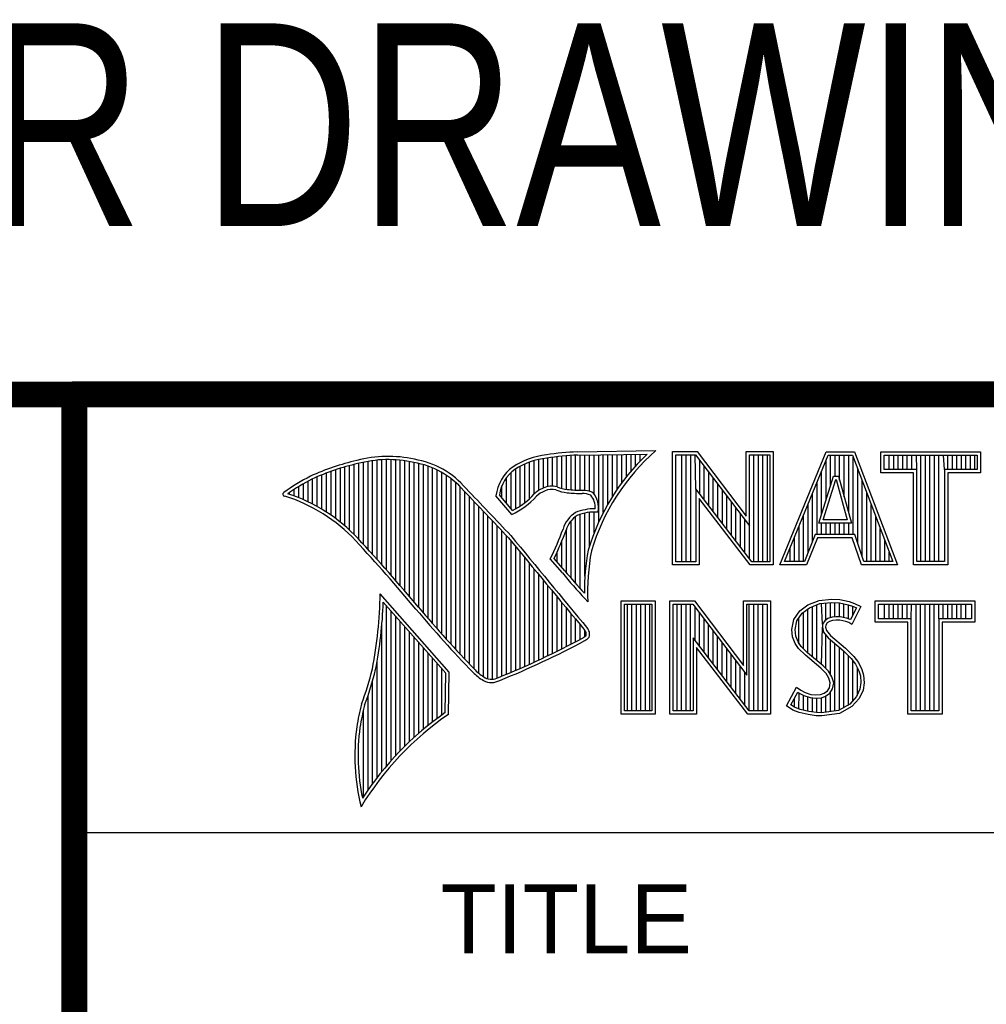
# Model space of a CAD drawing. Header units: inches. Extents: x 0.2 to 16.8, y 0.1 to 10.8.
# Tile 16 of 22: x 13.023 to 13.768, y 1.5 to 2.259. Entities that reach past the tile are written whole.
import ezdxf
from ezdxf.enums import TextEntityAlignment as Align

# ---------------------------------------------------------------- set-up
doc = ezdxf.new("R2010")
doc.units = ezdxf.units.IN
doc.header["$LTSCALE"] = 0.935
doc.header["$MEASUREMENT"] = 0
doc.layers.get('0').update_dxf_attribs({"linetype": 'CONTINUOUS'})
doc.styles.get("Standard").update_dxf_attribs({"font": 'txt', "width": 0.8})

msp = doc.modelspace()

# ---------------------------------------------------------------- linework, layer by layer
at = {"color": 2, "linetype": 'CONTINUOUS'}
for p, q in [((13.06524, 1.96953), (16.74504, 1.96953)), ((13.06524, 1.96953), (13.06524, 0.26053)), ((13.29865, 1.84311), (13.29865, 1.91976)), ((13.30221, 1.83913), (13.30221, 1.92002)), ((13.30576, 1.83512), (13.30576, 1.92013)), ((13.30932, 1.83108), (13.30932, 1.92011)), ((13.31287, 1.82701), (13.31287, 1.91995)), ((13.31643, 1.8229), (13.31643, 1.91964)), ((13.42306, 1.89637), (13.42306, 1.92027)), ((13.42661, 1.89822), (13.42661, 1.92095)), ((13.43017, 1.89946), (13.43017, 1.92144)), ((13.43372, 1.89972), (13.43372, 1.92195)), ((13.43727, 1.89906), (13.43727, 1.9224)), ((13.44083, 1.89795), (13.44083, 1.92278)), ((13.44438, 1.89725), (13.44438, 1.9231)), ((13.44794, 1.89688), (13.44794, 1.92337)), ((13.45149, 1.89664), (13.45149, 1.92357)), ((13.45293, 1.92614), (13.51325, 1.92706)), ((13.453, 1.92364), (13.50667, 1.92446)), ((13.45505, 1.8965), (13.45505, 1.92367)), ((13.4586, 1.89642), (13.4586, 1.92372)), ((13.46216, 1.89573), (13.46216, 1.92378)), ((13.46571, 1.8935), (13.46571, 1.92383)), ((13.46926, 1.87203), (13.46926, 1.92389)), ((13.47282, 1.87938), (13.47282, 1.92394)), ((13.47637, 1.88593), (13.47637, 1.92399)), ((13.47993, 1.89186), (13.47993, 1.92405)), ((13.48348, 1.89728), (13.48348, 1.9241)), ((13.48704, 1.90228), (13.48704, 1.92416)), ((13.49059, 1.90692), (13.49059, 1.92421)), ((13.49415, 1.91125), (13.49415, 1.92427)), ((13.4977, 1.9153), (13.4977, 1.92432)), ((13.50125, 1.9191), (13.50125, 1.92437)), ((13.52607, 1.92627), (13.54513, 1.92627)), ((13.52607, 1.83895), (13.52607, 1.92627)), ((13.5286, 1.92374), (13.54388, 1.92374)), ((13.5286, 1.84148), (13.5286, 1.92374)), ((13.53324, 1.84148), (13.53324, 1.92374)), ((13.53672, 1.84148), (13.53672, 1.92374)), ((13.5402, 1.84148), (13.5402, 1.92374)), ((13.54409, 1.89763), (13.54367, 1.92374)), ((13.54388, 1.92374), (13.58542, 1.86899)), ((13.54513, 1.92627), (13.58289, 1.87651)), ((13.58289, 1.92627), (13.60361, 1.92627)), ((13.58289, 1.87651), (13.58289, 1.92627)), ((13.58542, 1.92374), (13.60109, 1.92374)), ((13.58542, 1.86899), (13.58542, 1.92374)), ((13.58885, 1.84148), (13.58885, 1.92374)), ((13.59233, 1.84148), (13.59233, 1.92374)), ((13.5958, 1.84148), (13.5958, 1.92374)), ((13.59928, 1.84148), (13.59928, 1.92374)), ((13.60109, 1.92374), (13.60109, 1.84148)), ((13.60361, 1.92627), (13.60361, 1.83895)), ((13.60876, 1.83899), (13.6444, 1.92621)), ((13.61252, 1.84151), (13.6461, 1.92368)), ((13.6444, 1.92621), (13.66641, 1.92621)), ((13.64446, 1.88931), (13.64446, 1.91967)), ((13.6461, 1.92368), (13.66467, 1.92368)), ((13.64793, 1.90055), (13.64793, 1.92368)), ((13.65141, 1.90732), (13.65141, 1.92368)), ((13.65489, 1.90431), (13.65489, 1.92368)), ((13.65836, 1.89153), (13.65836, 1.92368)), ((13.66184, 1.87875), (13.66184, 1.92368)), ((13.66467, 1.92368), (13.69586, 1.84151)), ((13.66531, 1.86235), (13.66531, 1.92199)), ((13.66641, 1.92621), (13.69953, 1.83899)), ((13.68662, 1.92621), (13.76343, 1.92621)), ((13.68662, 1.90994), (13.68662, 1.92621)), ((13.68915, 1.92368), (13.7609, 1.92368)), ((13.68915, 1.91247), (13.68915, 1.92368)), ((13.69312, 1.91247), (13.69312, 1.92368)), ((13.69659, 1.91247), (13.69659, 1.92368)), ((13.70007, 1.91247), (13.70007, 1.92368)), ((13.70354, 1.91247), (13.70354, 1.92368)), ((13.70702, 1.91247), (13.70702, 1.92368)), ((13.71049, 1.91247), (13.71049, 1.92368)), ((13.71434, 1.91247), (13.71397, 1.92368)), ((13.71744, 1.84151), (13.71744, 1.92368)), ((13.72092, 1.84151), (13.72092, 1.92368)), ((13.72439, 1.84151), (13.72439, 1.92368)), ((13.72787, 1.84151), (13.72787, 1.92368)), ((13.73135, 1.84151), (13.73135, 1.92368)), ((13.73571, 1.91247), (13.73482, 1.92368)), ((13.7383, 1.91247), (13.7383, 1.92368)), ((13.74177, 1.91247), (13.74177, 1.92368)), ((13.74525, 1.91247), (13.74525, 1.92368)), ((13.74872, 1.91247), (13.74872, 1.92368)), ((13.7522, 1.91247), (13.7522, 1.92368)), ((13.75567, 1.91247), (13.75567, 1.92368)), ((13.75915, 1.91247), (13.75915, 1.92368)), ((13.7609, 1.92368), (13.7609, 1.91247)), ((13.76343, 1.92621), (13.76343, 1.90994)), ((13.26666, 1.87469), (13.26666, 1.91236)), ((13.27022, 1.87195), (13.27022, 1.9135)), ((13.27377, 1.86901), (13.27377, 1.91455)), ((13.27733, 1.86584), (13.27733, 1.91553)), ((13.28088, 1.86243), (13.28088, 1.91642)), ((13.28444, 1.85873), (13.28444, 1.91727)), ((13.28799, 1.85487), (13.28799, 1.91812)), ((13.29154, 1.85098), (13.29154, 1.91881)), ((13.2951, 1.84706), (13.2951, 1.91935)), ((13.31998, 1.81877), (13.31998, 1.91919)), ((13.32353, 1.8146), (13.32353, 1.9186)), ((13.32709, 1.8104), (13.32709, 1.91788)), ((13.33064, 1.80617), (13.33064, 1.91718)), ((13.3342, 1.80197), (13.3342, 1.91628)), ((13.33775, 1.79782), (13.33775, 1.91515)), ((13.34131, 1.79371), (13.34131, 1.91378)), ((13.34486, 1.78966), (13.34486, 1.91216)), ((13.40529, 1.88228), (13.40529, 1.91288)), ((13.40884, 1.88443), (13.40884, 1.91496)), ((13.41239, 1.88698), (13.41239, 1.91671)), ((13.41595, 1.89003), (13.41595, 1.91816)), ((13.4195, 1.89369), (13.4195, 1.91934)), ((13.54715, 1.89365), (13.54715, 1.91943)), ((13.55062, 1.88913), (13.55062, 1.91485)), ((13.66879, 1.85548), (13.66879, 1.91284)), ((13.71434, 1.91247), (13.68915, 1.91247)), ((13.71434, 1.84151), (13.71434, 1.91247)), ((13.7609, 1.91247), (13.73571, 1.91247)), ((13.73571, 1.91247), (13.73571, 1.84151)), ((13.24889, 1.8858), (13.24889, 1.90537)), ((13.25245, 1.88389), (13.25245, 1.90695)), ((13.256, 1.88183), (13.256, 1.90844)), ((13.25955, 1.87962), (13.25955, 1.90983)), ((13.26311, 1.87724), (13.26311, 1.91114)), ((13.34841, 1.78565), (13.34841, 1.91026)), ((13.35197, 1.78168), (13.35197, 1.90806)), ((13.35552, 1.77776), (13.35552, 1.90551)), ((13.39818, 1.88658), (13.39818, 1.90616)), ((13.40173, 1.8824), (13.40173, 1.91011)), ((13.5541, 1.88461), (13.5541, 1.91027)), ((13.55757, 1.8801), (13.55757, 1.90569)), ((13.63884, 1.87112), (13.65003, 1.90732)), ((13.64098, 1.87806), (13.64098, 1.91116)), ((13.64227, 1.87365), (13.65189, 1.90479)), ((13.65003, 1.90732), (13.65407, 1.90732)), ((13.65189, 1.90479), (13.65213, 1.90479)), ((13.65213, 1.90479), (13.6606, 1.87365)), ((13.65407, 1.90732), (13.66391, 1.87112)), ((13.71181, 1.90994), (13.68662, 1.90994)), ((13.71181, 1.83899), (13.71181, 1.90994)), ((13.76343, 1.90994), (13.73824, 1.90994)), ((13.73824, 1.90994), (13.73824, 1.83899)), ((13.23467, 1.89211), (13.23467, 1.89717)), ((13.23823, 1.89072), (13.23823, 1.89937)), ((13.24178, 1.88921), (13.24178, 1.90148)), ((13.24534, 1.88757), (13.24534, 1.90349)), ((13.35908, 1.77389), (13.35908, 1.90255)), ((13.36263, 1.77005), (13.36263, 1.89912)), ((13.39462, 1.89075), (13.39462, 1.89989)), ((13.58728, 1.84148), (13.54409, 1.89763)), ((13.54409, 1.89763), (13.54409, 1.84148)), ((13.56105, 1.87558), (13.56105, 1.90111)), ((13.63751, 1.86235), (13.63751, 1.90266)), ((13.67226, 1.84516), (13.67226, 1.90368)), ((13.23112, 1.89338), (13.23112, 1.89487)), ((13.36619, 1.76626), (13.36619, 1.89522)), ((13.36974, 1.76251), (13.36974, 1.89151)), ((13.40222, 1.87796), (13.39013, 1.89218)), ((13.40289, 1.88104), (13.39274, 1.89296)), ((13.58603, 1.83895), (13.54661, 1.89019)), ((13.54661, 1.89019), (13.54661, 1.83895)), ((13.56452, 1.87106), (13.56452, 1.89653)), ((13.568, 1.86654), (13.568, 1.89195)), ((13.63403, 1.85728), (13.63403, 1.89416)), ((13.67574, 1.84151), (13.67574, 1.89453)), ((13.3733, 1.75881), (13.3733, 1.88779)), ((13.37685, 1.75559), (13.37685, 1.88406)), ((13.57147, 1.86202), (13.57147, 1.88737)), ((13.57495, 1.85751), (13.57495, 1.88279)), ((13.63056, 1.84863), (13.63056, 1.88565)), ((13.67921, 1.84151), (13.67921, 1.88537)), ((13.3804, 1.75292), (13.3804, 1.88032)), ((13.38396, 1.75121), (13.38396, 1.87658)), ((13.45149, 1.82467), (13.45149, 1.8764)), ((13.45505, 1.82065), (13.45505, 1.87803)), ((13.4586, 1.83026), (13.4586, 1.87896)), ((13.46216, 1.85354), (13.46216, 1.87953)), ((13.46571, 1.8636), (13.46571, 1.87975)), ((13.57843, 1.85299), (13.57843, 1.8782)), ((13.62708, 1.84151), (13.62708, 1.87715)), ((13.68269, 1.84151), (13.68269, 1.87622)), ((13.38751, 1.75092), (13.38751, 1.87282)), ((13.39107, 1.7518), (13.39107, 1.86907)), ((13.44438, 1.83308), (13.44438, 1.86652)), ((13.44794, 1.82881), (13.44794, 1.87298)), ((13.5819, 1.84847), (13.5819, 1.87362)), ((13.58538, 1.84395), (13.58542, 1.86899)), ((13.62361, 1.84151), (13.62361, 1.86864)), ((13.66391, 1.87112), (13.63884, 1.87112)), ((13.64098, 1.86235), (13.64098, 1.87112)), ((13.6606, 1.87365), (13.64227, 1.87365)), ((13.64446, 1.86235), (13.64446, 1.87112)), ((13.64793, 1.86235), (13.64793, 1.87112)), ((13.65141, 1.86235), (13.65141, 1.87112)), ((13.65489, 1.86235), (13.65489, 1.87112)), ((13.65836, 1.86235), (13.65836, 1.87112)), ((13.66184, 1.86235), (13.66184, 1.87112)), ((13.68616, 1.84151), (13.68616, 1.86706)), ((13.39462, 1.75332), (13.39462, 1.8653)), ((13.39818, 1.75478), (13.39818, 1.86153)), ((13.62013, 1.84151), (13.62013, 1.86014)), ((13.63607, 1.86235), (13.6277, 1.84151)), ((13.63778, 1.85982), (13.6294, 1.83899)), ((13.66648, 1.86235), (13.63607, 1.86235)), ((13.66466, 1.85982), (13.63778, 1.85982)), ((13.67167, 1.83899), (13.66466, 1.85982)), ((13.67349, 1.84151), (13.66648, 1.86235)), ((13.40173, 1.75627), (13.40173, 1.85744)), ((13.40529, 1.75779), (13.40529, 1.85313)), ((13.44083, 1.83724), (13.44083, 1.85725)), ((13.61666, 1.84151), (13.61666, 1.85163)), ((13.68964, 1.84151), (13.68964, 1.85791)), ((13.40884, 1.75933), (13.40884, 1.84883)), ((13.41239, 1.76089), (13.41239, 1.84452)), ((13.44327, 1.83444), (13.4349, 1.84404)), ((13.43727, 1.84132), (13.43727, 1.84907)), ((13.69312, 1.84151), (13.69312, 1.84875)), ((13.41595, 1.76248), (13.41595, 1.84021)), ((13.44136, 1.83283), (13.43192, 1.84365)), ((13.54661, 1.83895), (13.52607, 1.83895)), ((13.54409, 1.84148), (13.5286, 1.84148)), ((13.60361, 1.83895), (13.58603, 1.83895)), ((13.60109, 1.84148), (13.58728, 1.84148)), ((13.6294, 1.83899), (13.60876, 1.83899)), ((13.6277, 1.84151), (13.61252, 1.84151)), ((13.69953, 1.83899), (13.67167, 1.83899)), ((13.69586, 1.84151), (13.67349, 1.84151)), ((13.73824, 1.83899), (13.71181, 1.83899)), ((13.73571, 1.84151), (13.71434, 1.84151)), ((13.4195, 1.76409), (13.4195, 1.83591)), ((13.42306, 1.76573), (13.42306, 1.83161)), ((13.42661, 1.76739), (13.42661, 1.8273)), ((13.43017, 1.76908), (13.43017, 1.823)), ((13.35405, 1.75643), (13.30096, 1.81676)), ((13.43372, 1.7708), (13.43372, 1.8187)), ((13.43727, 1.77254), (13.43727, 1.8144)), ((13.35153, 1.7555), (13.30329, 1.81033)), ((13.30576, 1.68403), (13.30576, 1.80752)), ((13.44083, 1.77431), (13.44083, 1.8101)), ((13.44438, 1.77611), (13.44438, 1.8058)), ((13.46086, 1.81059), (13.45857, 1.8131)), ((13.48648, 1.81126), (13.51278, 1.81126)), ((13.48648, 1.72404), (13.48648, 1.81126)), ((13.48901, 1.80873), (13.51025, 1.80873)), ((13.48901, 1.72656), (13.48901, 1.80873)), ((13.49139, 1.72656), (13.49139, 1.80873)), ((13.49487, 1.72656), (13.49487, 1.80873)), ((13.49835, 1.72656), (13.49835, 1.80873)), ((13.50182, 1.72656), (13.50182, 1.80873)), ((13.5053, 1.72656), (13.5053, 1.80873)), ((13.50877, 1.72656), (13.50877, 1.80873)), ((13.51025, 1.80873), (13.51025, 1.72656)), ((13.51278, 1.81126), (13.51278, 1.72404)), ((13.52409, 1.81135), (13.54315, 1.81135)), ((13.52409, 1.72404), (13.52409, 1.81135)), ((13.52662, 1.80882), (13.5419, 1.80882)), ((13.52662, 1.72656), (13.52662, 1.80882)), ((13.52962, 1.72656), (13.52962, 1.80882)), ((13.5331, 1.72656), (13.5331, 1.80882)), ((13.53658, 1.72656), (13.53658, 1.80882)), ((13.54005, 1.72656), (13.54005, 1.80882)), ((13.5419, 1.80882), (13.58343, 1.75408)), ((13.54315, 1.81135), (13.58091, 1.76159)), ((13.54353, 1.78086), (13.54353, 1.80667)), ((13.58091, 1.81135), (13.60163, 1.81135)), ((13.58091, 1.76159), (13.58091, 1.81135)), ((13.58343, 1.80882), (13.59911, 1.80882)), ((13.58343, 1.75408), (13.58343, 1.80882)), ((13.58523, 1.72656), (13.58523, 1.80882)), ((13.58871, 1.72656), (13.58871, 1.80882)), ((13.59218, 1.72656), (13.59218, 1.80882)), ((13.59566, 1.72656), (13.59566, 1.80882)), ((13.59911, 1.80882), (13.59911, 1.72656)), ((13.60163, 1.81135), (13.60163, 1.72404)), ((13.62416, 1.8037), (13.63031, 1.8082)), ((13.62601, 1.80192), (13.63154, 1.80597)), ((13.63031, 1.8082), (13.63901, 1.81165)), ((13.63154, 1.80597), (13.63962, 1.80917)), ((13.63389, 1.76816), (13.63389, 1.8069)), ((13.63736, 1.76525), (13.63736, 1.80828)), ((13.63901, 1.81165), (13.6486, 1.8127)), ((13.63962, 1.80917), (13.64865, 1.81016)), ((13.6418, 1.79346), (13.64084, 1.80931)), ((13.64431, 1.79666), (13.64431, 1.80969)), ((13.64779, 1.79834), (13.64779, 1.81007)), ((13.6486, 1.8127), (13.65505, 1.81225)), ((13.64865, 1.81016), (13.6547, 1.80974)), ((13.65127, 1.79895), (13.65127, 1.80998)), ((13.6547, 1.80974), (13.66143, 1.80831)), ((13.65474, 1.7989), (13.65474, 1.80973)), ((13.65505, 1.81225), (13.6621, 1.81075)), ((13.65822, 1.7983), (13.65822, 1.80899)), ((13.66143, 1.80831), (13.6655, 1.8069)), ((13.66169, 1.79744), (13.66169, 1.80822)), ((13.6621, 1.81075), (13.66645, 1.80925)), ((13.66783, 1.80581), (13.66334, 1.79682)), ((13.67125, 1.807), (13.66435, 1.79321)), ((13.66517, 1.80049), (13.66517, 1.80702)), ((13.6655, 1.8069), (13.66783, 1.80581)), ((13.66645, 1.80925), (13.67125, 1.807)), ((13.68221, 1.81126), (13.75902, 1.81126)), ((13.68221, 1.79499), (13.68221, 1.81126)), ((13.68474, 1.80873), (13.75649, 1.80873)), ((13.68474, 1.79752), (13.68474, 1.80873)), ((13.6895, 1.79752), (13.6895, 1.80873)), ((13.69297, 1.79752), (13.69297, 1.80873)), ((13.69645, 1.79752), (13.69645, 1.80873)), ((13.69992, 1.79752), (13.69992, 1.80873)), ((13.7034, 1.79752), (13.7034, 1.80873)), ((13.70687, 1.79752), (13.70687, 1.80873)), ((13.70993, 1.79752), (13.71035, 1.80873)), ((13.71382, 1.72656), (13.71382, 1.80873)), ((13.7173, 1.72656), (13.7173, 1.80873)), ((13.72077, 1.72656), (13.72077, 1.80873)), ((13.72425, 1.72656), (13.72425, 1.80873)), ((13.72773, 1.72656), (13.72773, 1.80873)), ((13.7313, 1.79752), (13.7312, 1.80873)), ((13.73468, 1.79752), (13.73468, 1.80873)), ((13.73815, 1.79752), (13.73815, 1.80873)), ((13.74163, 1.79752), (13.74163, 1.80873)), ((13.7451, 1.79752), (13.7451, 1.80873)), ((13.74858, 1.79752), (13.74858, 1.80873)), ((13.75205, 1.79752), (13.75205, 1.80873)), ((13.75649, 1.80873), (13.75649, 1.79752)), ((13.75902, 1.81126), (13.75902, 1.79499)), ((13.30932, 1.68812), (13.30932, 1.80348)), ((13.31287, 1.69203), (13.31287, 1.79944)), ((13.44794, 1.77793), (13.44794, 1.8015)), ((13.547, 1.77634), (13.547, 1.80209)), ((13.61951, 1.79681), (13.62416, 1.8037)), ((13.62189, 1.79581), (13.62601, 1.80192)), ((13.62694, 1.77451), (13.62694, 1.8026)), ((13.63041, 1.77104), (13.63041, 1.80515)), ((13.649, 1.79869), (13.64582, 1.79776)), ((13.65213, 1.79904), (13.649, 1.79869)), ((13.65537, 1.79887), (13.65213, 1.79904)), ((13.66018, 1.79791), (13.65537, 1.79887)), ((13.30221, 1.67974), (13.30221, 1.79289)), ((13.31643, 1.69577), (13.31643, 1.7954)), ((13.31998, 1.69935), (13.31998, 1.79136)), ((13.45149, 1.77978), (13.45149, 1.7972)), ((13.45505, 1.78166), (13.45505, 1.7929)), ((13.55048, 1.77182), (13.55048, 1.79751)), ((13.55395, 1.76731), (13.55395, 1.79293)), ((13.61801, 1.78931), (13.61951, 1.79681)), ((13.62056, 1.78919), (13.62189, 1.79581)), ((13.62346, 1.778), (13.62346, 1.79815)), ((13.64084, 1.76235), (13.64155, 1.79096)), ((13.6418, 1.79346), (13.64155, 1.79096)), ((13.64155, 1.79096), (13.64237, 1.78728)), ((13.64343, 1.79602), (13.6418, 1.79346)), ((13.64582, 1.79776), (13.64343, 1.79602)), ((13.64425, 1.79261), (13.6441, 1.79111)), ((13.6441, 1.79111), (13.6447, 1.78841)), ((13.6453, 1.79426), (13.64425, 1.79261)), ((13.64695, 1.79546), (13.6453, 1.79426)), ((13.6495, 1.79621), (13.64695, 1.79546)), ((13.6522, 1.79651), (13.6495, 1.79621)), ((13.65505, 1.79636), (13.6522, 1.79651)), ((13.65955, 1.79546), (13.65505, 1.79636)), ((13.66195, 1.79471), (13.65955, 1.79546)), ((13.66302, 1.79702), (13.66018, 1.79791)), ((13.66435, 1.79321), (13.66195, 1.79471)), ((13.66334, 1.79682), (13.66302, 1.79702)), ((13.7074, 1.79499), (13.68221, 1.79499)), ((13.70993, 1.79752), (13.68474, 1.79752)), ((13.7074, 1.72404), (13.7074, 1.79499)), ((13.70993, 1.72656), (13.70993, 1.79752)), ((13.75649, 1.79752), (13.7313, 1.79752)), ((13.7313, 1.79752), (13.7313, 1.72656)), ((13.75902, 1.79499), (13.73383, 1.79499)), ((13.73383, 1.79499), (13.73383, 1.72404)), ((13.32353, 1.70279), (13.32353, 1.78732)), ((13.32709, 1.70609), (13.32709, 1.78328)), ((13.4586, 1.78369), (13.4586, 1.7886)), ((13.55743, 1.76279), (13.55743, 1.78835)), ((13.5609, 1.75827), (13.5609, 1.78377)), ((13.61861, 1.78361), (13.61801, 1.78931)), ((13.62056, 1.77852), (13.61861, 1.78361)), ((13.62109, 1.78421), (13.62056, 1.78919)), ((13.62281, 1.77971), (13.62109, 1.78421)), ((13.64237, 1.78728), (13.64605, 1.78273)), ((13.64431, 1.75909), (13.64431, 1.78487)), ((13.6447, 1.78841), (13.64785, 1.78451)), ((13.64785, 1.78451), (13.6594, 1.77492)), ((13.33064, 1.70926), (13.33064, 1.77924)), ((13.5853, 1.72656), (13.5421, 1.78271)), ((13.5421, 1.78271), (13.5421, 1.72656)), ((13.56438, 1.75375), (13.56438, 1.77919)), ((13.62326, 1.77462), (13.62056, 1.77852)), ((13.62521, 1.77625), (13.62281, 1.77971)), ((13.63021, 1.77124), (13.62521, 1.77625)), ((13.64605, 1.78273), (13.6577, 1.77305)), ((13.64779, 1.75478), (13.64779, 1.78128)), ((13.65127, 1.72649), (13.65127, 1.77839)), ((13.65474, 1.72695), (13.65474, 1.77551)), ((13.3342, 1.7123), (13.3342, 1.77521)), ((13.33775, 1.71523), (13.33775, 1.77117)), ((13.58405, 1.72404), (13.54463, 1.77528)), ((13.54463, 1.77528), (13.54463, 1.72404)), ((13.56785, 1.74924), (13.56785, 1.77461)), ((13.57133, 1.74472), (13.57133, 1.77003)), ((13.62851, 1.76937), (13.62326, 1.77462)), ((13.64051, 1.75933), (13.62851, 1.76937)), ((13.64221, 1.76119), (13.63021, 1.77124)), ((13.6577, 1.77305), (13.66075, 1.77)), ((13.65822, 1.72924), (13.65822, 1.77253)), ((13.6594, 1.77492), (13.66255, 1.77177)), ((13.66075, 1.77), (13.66378, 1.76682)), ((13.66169, 1.73062), (13.66169, 1.76901)), ((13.66255, 1.77177), (13.6657, 1.76847)), ((13.6657, 1.76847), (13.6693, 1.76383)), ((13.29865, 1.67524), (13.29865, 1.76538)), ((13.34131, 1.71804), (13.34131, 1.76713)), ((13.34486, 1.72075), (13.34486, 1.76309)), ((13.57481, 1.7402), (13.57481, 1.76545)), ((13.57828, 1.73568), (13.57828, 1.76087)), ((13.6464, 1.75701), (13.64221, 1.76119)), ((13.66378, 1.76682), (13.66715, 1.76247)), ((13.66517, 1.73446), (13.66517, 1.76504)), ((13.66715, 1.76247), (13.66965, 1.75748)), ((13.6693, 1.76383), (13.672, 1.75843)), ((13.34841, 1.72336), (13.34841, 1.75905)), ((13.35097, 1.72517), (13.35153, 1.7555)), ((13.35345, 1.72385), (13.35405, 1.75643)), ((13.58176, 1.73117), (13.58176, 1.75628)), ((13.6444, 1.75543), (13.64051, 1.75933)), ((13.64665, 1.75183), (13.6444, 1.75543)), ((13.64899, 1.75286), (13.6464, 1.75701)), ((13.6503, 1.74818), (13.64899, 1.75286)), ((13.66864, 1.7383), (13.66864, 1.75949)), ((13.66965, 1.75748), (13.67085, 1.7536)), ((13.67085, 1.7536), (13.67126, 1.74834)), ((13.672, 1.75843), (13.67335, 1.75408)), ((13.67335, 1.75408), (13.6738, 1.74823)), ((13.2951, 1.67051), (13.2951, 1.7497)), ((13.6477, 1.74808), (13.64665, 1.75183)), ((13.64695, 1.74434), (13.6477, 1.74808)), ((13.64934, 1.74339), (13.6503, 1.74818)), ((13.67126, 1.74834), (13.67046, 1.74326)), ((13.6738, 1.74823), (13.6729, 1.74254)), ((13.29154, 1.66553), (13.29154, 1.73835)), ((13.61396, 1.73039), (13.62176, 1.74479)), ((13.61728, 1.73122), (13.6226, 1.74105)), ((13.62176, 1.74479), (13.62506, 1.74239)), ((13.6226, 1.74105), (13.62374, 1.74022)), ((13.62346, 1.72778), (13.62374, 1.74022)), ((13.62374, 1.74022), (13.62738, 1.7384)), ((13.62506, 1.74239), (13.62836, 1.74074)), ((13.62694, 1.72704), (13.62694, 1.73855)), ((13.62738, 1.7384), (13.63214, 1.73676)), ((13.62836, 1.74074), (13.63271, 1.73924)), ((13.63271, 1.73924), (13.63661, 1.73879)), ((13.63661, 1.73879), (13.64021, 1.73909)), ((13.64021, 1.73909), (13.6429, 1.74014)), ((13.64078, 1.7366), (13.64411, 1.7379)), ((13.6429, 1.74014), (13.64545, 1.74194)), ((13.64411, 1.7379), (13.64733, 1.74017)), ((13.64431, 1.72557), (13.64431, 1.73797)), ((13.64545, 1.74194), (13.64695, 1.74434)), ((13.64733, 1.74017), (13.64934, 1.74339)), ((13.64779, 1.72603), (13.64779, 1.74049)), ((13.67046, 1.74326), (13.6679, 1.73749)), ((13.6729, 1.74254), (13.67005, 1.73609)), ((13.61891, 1.7271), (13.61396, 1.73039)), ((13.6201, 1.72934), (13.61728, 1.73122)), ((13.61999, 1.72939), (13.61999, 1.73621)), ((13.63041, 1.72626), (13.63041, 1.73736)), ((13.63214, 1.73676), (13.63657, 1.73625)), ((13.63389, 1.72573), (13.63389, 1.73656)), ((13.63657, 1.73625), (13.64078, 1.7366)), ((13.63736, 1.72521), (13.63736, 1.73616)), ((13.64084, 1.72511), (13.64084, 1.73661)), ((13.66275, 1.7318), (13.65394, 1.72684)), ((13.6679, 1.73749), (13.66275, 1.7318)), ((13.67005, 1.73609), (13.66435, 1.72979)), ((13.28799, 1.66026), (13.28799, 1.7273)), ((13.51278, 1.72404), (13.48648, 1.72404)), ((13.51025, 1.72656), (13.48901, 1.72656)), ((13.54463, 1.72404), (13.52409, 1.72404)), ((13.5421, 1.72656), (13.52662, 1.72656)), ((13.60163, 1.72404), (13.58405, 1.72404)), ((13.59911, 1.72656), (13.5853, 1.72656)), ((13.62371, 1.72515), (13.61891, 1.7271)), ((13.62445, 1.72757), (13.6201, 1.72934)), ((13.63076, 1.72365), (13.62371, 1.72515)), ((13.63121, 1.72614), (13.62445, 1.72757)), ((13.63676, 1.72275), (13.63076, 1.72365)), ((13.63699, 1.72527), (13.63121, 1.72614)), ((13.64111, 1.7226), (13.63676, 1.72275)), ((13.64098, 1.72513), (13.63699, 1.72527)), ((13.65394, 1.72684), (13.64098, 1.72513)), ((13.65475, 1.7244), (13.64111, 1.7226)), ((13.66435, 1.72979), (13.65475, 1.7244)), ((13.73383, 1.72404), (13.7074, 1.72404)), ((13.7313, 1.72656), (13.70993, 1.72656)), ((13.06532, 1.63288), (16.75003, 1.63288))]:
    msp.add_line(p, q, dxfattribs=at)
at = {"color": 7, "linetype": 'CONTINUOUS', "const_width": 0.02}
for points in [[(11.47181, 1.97017), (16.75, 1.97072)], [(13.06532, 1.97072), (13.06532, 0.25859)]]:
    msp.add_lwpolyline(points, dxfattribs=at)
at = {"color": 2, "linetype": 'CONTINUOUS'}
for centre, radius, start, end in [((13.30696, 1.83024), 0.0924, 77.28123, 105.0674), ((13.30696, 1.83024), 0.0899, 77.23252, 105.10138), ((13.31672, 1.85517), 0.06605, 40.23363, 80.77381), ((13.43544, 1.8654), 0.05875, 96.30074, 123.16833), ((13.43544, 1.8654), 0.05625, 96.24482, 123.12649), ((13.46164, 1.71381), 0.2125, 92.34774, 98.83694), ((13.46164, 1.71381), 0.21, 92.35648, 98.85215), ((13.6217, 1.80282), 0.16742, 133.40156, 163.45729), ((13.6217, 1.80282), 0.16492, 131.11944, 163.41344), ((13.32159, 1.74678), 0.17696, 102.61616, 114.85138), ((13.32159, 1.74678), 0.17445, 102.59854, 114.8293), ((13.31672, 1.85517), 0.06355, 40.16477, 80.84234), ((13.42128, 1.88893), 0.03132, 125.03263, 174.04731), ((13.42128, 1.88893), 0.02882, 125.11271, 171.95579), ((13.34469, 1.72355), 0.20804, 117.93456, 124.56901), ((13.34469, 1.72355), 0.20554, 117.95333, 124.03672), ((9.40027, -1.90184), 5.49306, 43.24574, 43.76673), ((13.43621, 1.87527), 0.02486, 112.91918, 132.2696), ((13.43297, 1.88573), 0.01401, 72.6167, 117.38928), ((13.43297, 1.88573), 0.01151, 72.93864, 117.86399), ((13.4494, 1.93175), 0.03487, 249.44206, 263.13397), ((13.45847, 2.02567), 0.12921, 264.12125, 269.07042), ((13.22745, 1.89354), 0.00155, 121.35241, 265.80295), ((13.1892, 1.77053), 0.12731, 43.16665, 72.57035), ((13.1892, 1.77053), 0.12981, 43.16665, 71.84991), ((9.40027, -1.90184), 5.49056, 43.24659, 43.76754), ((13.37956, 1.92888), 0.05573, 293.99221, 318.44329), ((13.37956, 1.92888), 0.05323, 295.99548, 318.5906), ((13.43621, 1.87527), 0.02236, 112.6635, 131.92934), ((13.4494, 1.93175), 0.03737, 249.55533, 263.16741), ((13.45847, 2.02567), 0.13171, 264.112, 269.10191), ((13.45706, 1.87884), 0.01764, 64.46566, 92.25069), ((13.45706, 1.87884), 0.01514, 66.31988, 92.50203), ((13.45226, 1.88343), 0.01431, 355.29927, 40.45), ((13.45226, 1.88343), 0.01681, 347.11859, 42.40459), ((13.46628, 1.84233), 0.03993, 89.6555, 111.87276), ((13.46381, 1.86004), 0.02298, 122.696, 163.50087), ((13.46381, 1.86004), 0.02048, 123.35042, 163.71723), ((13.46628, 1.84233), 0.03743, 86.37714, 111.50552), ((13.22645, 1.94562), 0.22937, 333.60713, 339.84173), ((12.24514, 0.89858), 1.41493, 39.91549, 42.76646), ((65.65147, 44.96661), 67.738, 219.521915, 219.600266), ((65.65147, 44.96661), 67.7355, 219.521847, 219.600368), ((13.22645, 1.94562), 0.23187, 334.02045, 339.86208), ((12.2454, 0.89881), 1.41208, 39.91497, 42.76606), ((13.63048, 1.81832), 0.17229, 169.23802, 180.37507), ((13.63048, 1.81832), 0.16979, 169.28062, 182.60745), ((13.73386, 2.07061), 0.37696, 219.10944, 223.08928), ((13.73386, 2.07061), 0.37446, 219.10281, 222.59283), ((12.96474, 1.82251), 0.33627, 349.08552, 359.02075), ((12.96474, 1.82251), 0.33877, 349.0755, 357.93971), ((14.0519, 2.41283), 0.94247, 220.04277, 224.00772), ((14.0519, 2.41283), 0.94497, 220.0426, 224.01185), ((13.45093, 1.79431), 0.0131, 299.25537, 311.26656), ((13.45093, 1.79431), 0.0156, 299.17127, 314.80636), ((13.44621, 1.78019), 0.01498, 26.36685, 33.89706), ((13.44509, 1.78607), 0.01457, 353.68959, 3.05291), ((13.44621, 1.78019), 0.01748, 24.6833, 34.32084), ((13.44509, 1.78607), 0.01707, 350.48075, 4.78094), ((13.14464, 2.36485), 0.66065, 291.98682, 298.2489), ((13.14464, 2.36485), 0.66315, 291.99886, 298.25072), ((13.07775, 1.81151), 0.22347, 339.0707, 346.3663), ((13.07775, 1.81151), 0.22597, 339.10894, 346.38136), ((13.41341, 1.8005), 0.06041, 227.09351, 236.92146), ((13.41341, 1.8005), 0.05791, 227.15939, 236.78824), ((13.38665, 1.762), 0.01361, 242.84885, 298.05148), ((13.38665, 1.762), 0.01111, 243.48954, 298.69918), ((13.49561, 1.6793), 0.2156, 165.93567, 170.68559), ((13.49561, 1.6793), 0.2131, 165.97576, 170.67578), ((13.48781, 1.52939), 0.23636, 124.64296, 148.55647), ((13.48781, 1.52939), 0.23886, 124.95107, 147.09813), ((13.44694, 1.69217), 0.16556, 172.35618, 193.79577), ((13.44694, 1.69217), 0.16306, 172.36898, 191.68679)]:
    msp.add_arc(centre, radius, start, end, dxfattribs=at)

# ---------------------------------------------------------------- texts
at = {"color": 7, "linetype": 'CONTINUOUS', "width": 0.8}
msp.add_text('CUSTOMER DRAWING', height=0.15625, dxfattribs=at).set_placement((13.06681, 2.10012), align=Align.CENTER)
at = {"color": 2, "linetype": 'CONTINUOUS'}
msp.add_text('TITLE', height=0.053254, dxfattribs=at).set_placement((13.34735, 1.5397))

doc.saveas('drawing.dxf')
